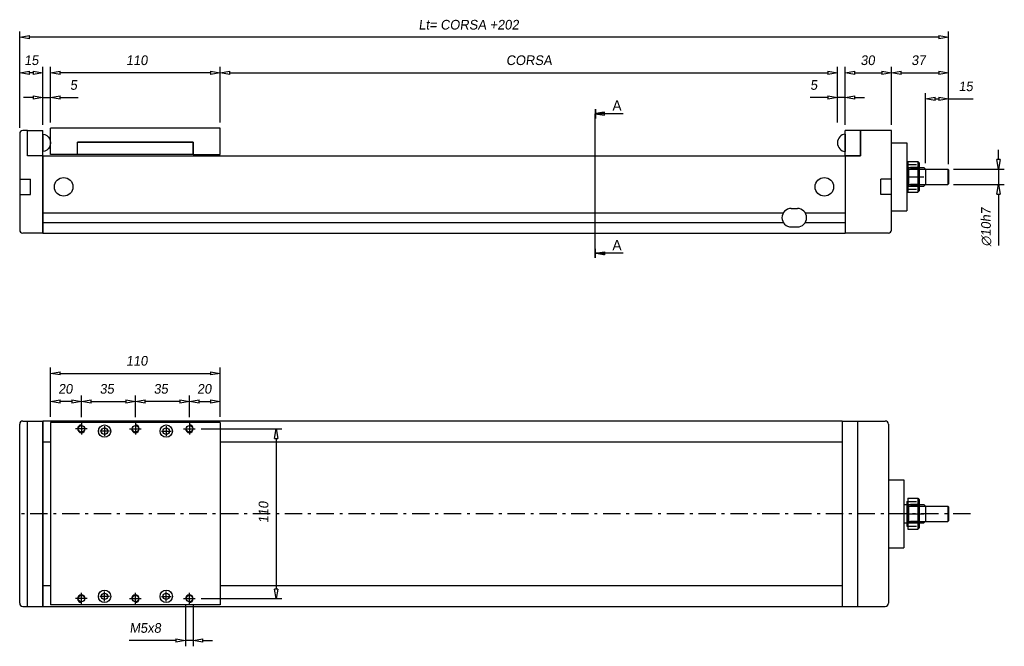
# Model space of a CAD drawing. Extents: x -108 to 1016, y 388 to 794.
# Tile 2 of 2: x 378 to 1016, y 388 to 794. Entities that reach past the tile are written whole.
import ezdxf

# ---------------------------------------------------------------- set-up
doc = ezdxf.new("R2010")
doc.units = 0
doc.header["$LTSCALE"] = 1.875
doc.header["$MEASUREMENT"] = 0
doc.linetypes.add('PL2', pattern=[11, 6, -2, 1, -2])
doc.linetypes.add('TR2', pattern=[5, 3, -2])
doc.layers.get('0').update_dxf_attribs({"linetype": 'CONTINUOUS'})
doc.layers.get('DEFPOINTS').update_dxf_attribs({"linetype": 'CONTINUOUS'})
for name, color, linetype in [('ASSI', 241, 'PL2'), ('MAGENTA', 6, 'CONTINUOUS'), ('QUOTE', 60, 'CONTINUOUS'), ('RIEMPIE', 5, 'CONTINUOUS'), ('TESTI', 2, 'CONTINUOUS'), ('TRATTEGGI', 1, 'TR2'), ('VERDE', 3, 'CONTINUOUS')]:
    doc.layers.add(name, color=color, linetype=linetype)
doc.styles.add('25TXT', font='txt', dxfattribs={"oblique": 7, "height": 6.25})

msp = doc.modelspace()

# ---------------------------------------------------------------- linework, layer by layer
at = {"color": 0, "linetype": 'ByBlock'}
for p, q in [((377.61, 724.1), (377.61, 786.46)), ((979.61, 700.6), (979.61, 786.46)), ((377.61, 782.71), (383.86, 783.76)), ((383.86, 781.67), (377.61, 782.71)), ((383.86, 781.67), (383.86, 783.76)), ((973.36, 782.71), (383.86, 782.71)), ((973.36, 783.76), (979.61, 782.71)), ((973.36, 783.76), (973.36, 781.67)), ((979.61, 782.71), (973.36, 781.67)), ((377.61, 724.1), (377.61, 763.45)), ((377.61, 759.7), (383.86, 760.74)), ((383.86, 758.65), (377.61, 759.7)), ((383.86, 758.65), (383.86, 760.74)), ((386.36, 759.7), (383.86, 759.7)), ((386.36, 760.74), (392.61, 759.7)), ((386.36, 760.74), (386.36, 758.65)), ((392.61, 759.7), (386.36, 758.65)), ((392.61, 726.1), (392.61, 763.45)), ((397.61, 727.6), (397.61, 763.45)), ((397.61, 759.7), (403.86, 760.74)), ((403.86, 758.65), (397.61, 759.7)), ((403.86, 758.65), (403.86, 760.74)), ((501.36, 759.7), (403.86, 759.7)), ((501.36, 760.74), (507.61, 759.7)), ((501.36, 760.74), (501.36, 758.65)), ((507.61, 759.7), (501.36, 758.65)), ((507.61, 727.6), (507.61, 763.45)), ((507.61, 727.6), (507.61, 763.45)), ((507.61, 759.7), (513.86, 760.74)), ((513.86, 758.65), (507.61, 759.7)), ((513.86, 758.65), (513.86, 760.74)), ((513.86, 759.7), (901.36, 759.7)), ((901.36, 760.74), (907.61, 759.7)), ((901.36, 760.74), (901.36, 758.65)), ((907.61, 759.7), (901.36, 758.65)), ((907.61, 731.35), (907.61, 763.45)), ((912.61, 726.1), (912.61, 763.45)), ((912.61, 759.7), (918.86, 760.74)), ((918.86, 758.65), (912.61, 759.7)), ((918.86, 758.65), (918.86, 760.74)), ((918.86, 759.7), (936.36, 759.7)), ((936.36, 760.74), (942.61, 759.7)), ((936.36, 760.74), (936.36, 758.65)), ((942.61, 759.7), (936.36, 758.65)), ((942.61, 726.1), (942.61, 763.45)), ((942.61, 726.1), (942.61, 763.45)), ((942.61, 759.7), (948.86, 760.74)), ((948.86, 758.65), (942.61, 759.7)), ((948.86, 758.65), (948.86, 760.74)), ((948.86, 759.7), (973.36, 759.7)), ((973.36, 760.74), (979.61, 759.7)), ((973.36, 760.74), (973.36, 758.65)), ((979.61, 759.7), (973.36, 758.65)), ((979.61, 700.6), (979.61, 763.45)), ((392.61, 726.1), (392.61, 747.43)), ((397.61, 727.6), (397.61, 747.43)), ((907.61, 727.6), (907.61, 747.43)), ((912.61, 726.1), (912.61, 747.43)), ((386.36, 743.68), (380.11, 743.68)), ((386.36, 744.73), (392.61, 743.68)), ((386.36, 744.73), (386.36, 742.64)), ((392.61, 743.68), (386.36, 742.64)), ((392.61, 743.68), (397.61, 743.68)), ((397.61, 743.68), (403.86, 744.73)), ((403.86, 742.64), (397.61, 743.68)), ((403.86, 742.64), (403.86, 744.73)), ((403.86, 743.68), (415.41, 743.68)), ((901.36, 743.68), (889.8, 743.68)), ((901.36, 744.73), (907.61, 743.68)), ((901.36, 744.73), (901.36, 742.64)), ((907.61, 743.68), (901.36, 742.64)), ((912.61, 743.68), (907.61, 743.68)), ((912.61, 743.68), (918.86, 744.73)), ((918.86, 742.64), (912.61, 743.68)), ((918.86, 742.64), (918.86, 744.73)), ((918.86, 743.68), (925.11, 743.68)), ((964.61, 701.1), (964.61, 746.55)), ((964.61, 742.8), (970.86, 743.84)), ((970.86, 741.76), (964.61, 742.8)), ((970.86, 741.76), (970.86, 743.84)), ((970.86, 742.8), (973.36, 742.8)), ((973.36, 743.84), (979.61, 742.8)), ((973.36, 743.84), (973.36, 741.76)), ((979.61, 742.8), (973.36, 741.76)), ((979.61, 700.6), (979.61, 746.55)), ((979.61, 742.8), (995.46, 742.8)), ((1011.97, 703.6), (1011.97, 709.85)), ((1011.97, 697.35), (1010.93, 703.6)), ((1013.01, 703.6), (1010.93, 703.6)), ((1013.01, 703.6), (1011.97, 697.35)), ((982.86, 697.35), (1015.72, 697.35)), ((1011.97, 697.35), (1011.97, 687.35)), ((982.86, 687.35), (1015.72, 687.35)), ((1010.93, 681.1), (1011.97, 687.35)), ((1011.97, 687.35), (1013.01, 681.1)), ((1010.93, 681.1), (1013.01, 681.1)), ((1011.97, 681.1), (1011.97, 647.8)), ((397.61, 536.91), (397.61, 568.81)), ((507.61, 536.91), (507.61, 568.81)), ((397.61, 565.06), (403.86, 566.1)), ((403.86, 564.02), (397.61, 565.06)), ((403.86, 564.02), (403.86, 566.1)), ((403.86, 565.06), (501.36, 565.06)), ((501.36, 566.1), (507.61, 565.06)), ((501.36, 566.1), (501.36, 564.02)), ((507.61, 565.06), (501.36, 564.02)), ((397.61, 540.66), (397.61, 550.64)), ((417.61, 536.66), (417.61, 550.64)), ((417.61, 540.41), (417.61, 550.64)), ((452.61, 536.66), (452.61, 550.64)), ((452.61, 536.66), (452.61, 550.64)), ((487.61, 536.66), (487.61, 550.64)), ((487.61, 540.41), (487.61, 550.64)), ((507.61, 540.66), (507.61, 550.64)), ((397.61, 546.89), (403.86, 547.93)), ((403.86, 545.85), (397.61, 546.89)), ((403.86, 545.85), (403.86, 547.93)), ((411.36, 546.89), (403.86, 546.89)), ((411.36, 547.93), (417.61, 546.89)), ((411.36, 547.93), (411.36, 545.85)), ((417.61, 546.89), (411.36, 545.85)), ((417.61, 546.89), (423.86, 547.93)), ((423.86, 545.85), (417.61, 546.89)), ((423.86, 545.85), (423.86, 547.93)), ((423.86, 546.89), (446.36, 546.89)), ((446.36, 547.93), (452.61, 546.89)), ((446.36, 547.93), (446.36, 545.85)), ((452.61, 546.89), (446.36, 545.85)), ((452.61, 546.89), (458.86, 547.93)), ((458.86, 545.85), (452.61, 546.89)), ((458.86, 545.85), (458.86, 547.93)), ((481.36, 546.89), (458.86, 546.89)), ((481.36, 547.93), (487.61, 546.89)), ((481.36, 547.93), (481.36, 545.85)), ((487.61, 546.89), (481.36, 545.85)), ((487.61, 546.89), (493.86, 547.93)), ((493.86, 545.85), (487.61, 546.89)), ((493.86, 545.85), (493.86, 547.93)), ((493.86, 546.89), (501.36, 546.89)), ((501.36, 547.93), (507.61, 546.89)), ((501.36, 547.93), (501.36, 545.85)), ((507.61, 546.89), (501.36, 545.85)), ((495.11, 529.16), (547.51, 529.16)), ((542.71, 522.91), (543.76, 529.16)), ((543.76, 529.16), (544.8, 522.91)), ((542.71, 522.91), (544.8, 522.91)), ((543.76, 522.91), (543.76, 425.41)), ((543.76, 419.16), (542.71, 425.41)), ((544.8, 425.41), (542.71, 425.41)), ((544.8, 425.41), (543.76, 419.16)), ((485.11, 415.41), (485.11, 388.31)), ((490.11, 415.41), (490.11, 388.31)), ((495.11, 419.16), (547.51, 419.16)), ((478.86, 392.06), (448.55, 392.06)), ((478.86, 393.1), (485.11, 392.06)), ((478.86, 393.1), (478.86, 391.02)), ((485.11, 392.06), (478.86, 391.02)), ((490.11, 392.06), (485.11, 392.06)), ((490.11, 392.06), (496.36, 393.1)), ((496.36, 391.02), (490.11, 392.06)), ((496.36, 391.02), (496.36, 393.1)), ((496.36, 392.06), (502.61, 392.06))]:
    msp.add_line(p, q, dxfattribs=at)
at = {"color": 0}
for p, q in [((756.63, 733.89), (754.83, 733.89)), ((756.63, 733.99), (755.43, 733.99)), ((756.63, 734.09), (756.03, 734.09)), ((756.63, 733.19), (750.63, 733.19)), ((756.63, 733.29), (751.23, 733.29)), ((756.63, 733.39), (751.83, 733.39)), ((756.63, 733.49), (752.43, 733.49)), ((756.63, 733.59), (753.03, 733.59)), ((756.63, 733.69), (753.63, 733.69)), ((756.63, 733.79), (754.23, 733.79)), ((507.61, 723.85), (397.61, 723.85)), ((397.61, 706.85), (397.61, 723.85)), ((507.61, 706.85), (507.61, 723.85)), ((392.61, 719.9), (392.61, 708.8)), ((490.11, 714.85), (415.11, 714.85)), ((415.11, 706.85), (415.11, 714.85)), ((490.11, 706.85), (490.11, 714.85)), ((912.61, 719.9), (912.61, 708.8)), ((942.61, 714.35), (952.61, 714.35)), ((952.61, 714.35), (952.61, 670.35)), ((392.61, 705.85), (912.61, 705.85)), ((392.61, 705.85), (392.61, 655.85)), ((415.11, 706.85), (397.61, 706.85)), ((490.11, 706.85), (415.11, 706.85)), ((490.11, 706.85), (507.61, 706.85)), ((912.61, 705.85), (912.61, 655.85)), ((953.11, 702.35), (953.11, 682.35)), ((953.11, 702.35), (959.61, 702.35)), ((959.61, 702.35), (959.61, 682.35)), ((959.61, 702.35), (960.61, 701.35)), ((952.61, 700.35), (952.61, 684.35)), ((952.61, 700.35), (953.11, 700.35)), ((953.61, 697.35), (952.61, 698.35)), ((952.61, 698.35), (963.61, 698.35)), ((953.61, 698.35), (953.61, 686.35)), ((953.61, 697.35), (964.61, 697.35)), ((960.61, 701.35), (960.61, 683.35)), ((964.61, 697.35), (963.61, 698.35)), ((964.61, 697.35), (964.61, 687.35)), ((964.61, 697.35), (979.11, 697.35)), ((979.11, 697.35), (979.11, 687.35)), ((979.11, 697.35), (979.61, 696.85)), ((979.61, 696.85), (979.61, 687.85)), ((953.61, 687.35), (952.61, 686.35)), ((952.61, 686.35), (963.61, 686.35)), ((952.61, 684.35), (953.11, 684.35)), ((953.61, 687.35), (964.61, 687.35)), ((960.61, 683.35), (959.61, 682.35)), ((964.61, 687.35), (963.61, 686.35)), ((964.61, 687.35), (979.11, 687.35)), ((979.61, 687.85), (979.11, 687.35)), ((953.11, 682.35), (959.61, 682.35)), ((877.61, 671.85), (881.61, 671.85)), ((942.61, 670.35), (952.61, 670.35)), ((392.61, 669.03), (872.52, 669.03)), ((886.7, 669.03), (912.61, 669.03)), ((392.61, 662.75), (872.47, 662.75)), ((877.61, 659.85), (881.61, 659.85)), ((886.74, 662.75), (912.61, 662.75)), ((392.61, 655.85), (912.61, 655.85)), ((756.63, 642.8), (750.63, 642.8)), ((756.63, 642.7), (751.23, 642.7)), ((756.63, 642.6), (751.83, 642.6)), ((756.63, 642.5), (752.43, 642.5)), ((756.63, 642.4), (753.03, 642.4)), ((756.63, 642.3), (753.63, 642.3)), ((756.63, 642.2), (754.23, 642.2)), ((756.63, 642.1), (754.83, 642.1)), ((756.63, 642), (755.43, 642)), ((756.63, 641.9), (756.03, 641.9)), ((910.61, 534.16), (392.61, 534.16)), ((392.61, 534.16), (392.61, 414.16)), ((397.61, 533.16), (397.61, 415.16)), ((507.61, 533.16), (397.61, 533.16)), ((507.61, 533.16), (507.61, 415.16)), ((910.61, 534.16), (910.61, 414.16)), ((397.61, 520.56), (392.61, 520.56)), ((910.61, 520.56), (507.61, 520.56)), ((940.61, 496.16), (950.61, 496.16)), ((950.61, 496.16), (950.61, 452.16)), ((950.61, 480.16), (963.61, 480.16)), ((952.61, 482.16), (952.61, 466.16)), ((952.61, 482.16), (953.11, 482.16)), ((953.61, 479.16), (952.61, 480.16)), ((953.11, 484.16), (953.11, 464.16)), ((953.11, 484.16), (959.61, 484.16)), ((953.61, 480.16), (953.61, 468.16)), ((953.61, 479.16), (964.61, 479.16)), ((959.61, 484.16), (959.61, 464.16)), ((959.61, 484.16), (960.61, 483.16)), ((960.61, 483.16), (960.61, 465.16)), ((964.61, 479.16), (963.61, 480.16)), ((964.61, 479.16), (979.11, 479.16)), ((964.61, 479.16), (964.61, 469.16)), ((979.11, 479.16), (979.61, 478.66)), ((979.11, 479.16), (979.11, 469.16)), ((979.61, 478.66), (979.61, 469.66)), ((950.61, 468.16), (963.61, 468.16)), ((953.61, 469.16), (952.61, 468.16)), ((952.61, 466.16), (953.11, 466.16)), ((953.61, 469.16), (964.61, 469.16)), ((964.61, 469.16), (963.61, 468.16)), ((964.61, 469.16), (979.11, 469.16)), ((979.61, 469.66), (979.11, 469.16)), ((953.11, 464.16), (959.61, 464.16)), ((960.61, 465.16), (959.61, 464.16)), ((940.61, 452.16), (950.61, 452.16)), ((392.61, 427.76), (397.61, 427.76)), ((507.61, 427.76), (910.61, 427.76)), ((507.61, 415.16), (397.61, 415.16)), ((392.61, 414.16), (910.61, 414.16))]:
    msp.add_line(p, q, dxfattribs=at)
for centre, radius in [((406.11, 685.85), 6), ((899.11, 685.85), 6), ((417.61, 529.16), 2.1), ((432.61, 527.66), 4), ((432.61, 527.66), 2.1), ((452.61, 529.16), 2.1), ((472.61, 527.66), 4), ((472.61, 527.66), 2.1), ((487.61, 529.16), 2.1), ((417.61, 419.16), 2.1), ((432.61, 420.66), 4), ((432.61, 420.66), 2.1), ((452.61, 419.16), 2.1), ((472.61, 420.66), 4), ((472.61, 420.66), 2.1), ((487.61, 419.16), 2.1)]:
    msp.add_circle(centre, radius, dxfattribs=at)
for centre, start, end in [((877.61, 665.85), 90, 270), ((881.61, 665.85), 270, 90)]:
    msp.add_arc(centre, 6, start, end, dxfattribs=at)
at = {"color": 0, "extrusion": (0, 0, -1)}
msp.add_ellipse((392.61, 714.35), major_axis=(0, 5.55), ratio=0.900901, start_param=0, end_param=3.141593, dxfattribs=at)
at = {"color": 0}
msp.add_ellipse((912.61, 714.35), major_axis=(0, -5.55), ratio=0.900901, start_param=3.141593, end_param=6.283185, dxfattribs=at)
at = {"layer": 'ASSI', "color": 0}
for p, q in [((952.61, 692.35), (963.52, 692.35)), ((417.61, 532.91), (417.61, 525.41)), ((432.61, 530.81), (432.61, 524.51)), ((452.61, 532.91), (452.61, 525.41)), ((472.61, 530.81), (472.61, 524.51)), ((487.61, 532.91), (487.61, 525.41)), ((421.36, 529.16), (413.86, 529.16)), ((435.76, 527.66), (429.46, 527.66)), ((448.86, 529.16), (456.36, 529.16)), ((469.46, 527.66), (475.76, 527.66)), ((483.86, 529.16), (491.36, 529.16)), ((993.79, 474.16), (377.61, 474.16)), ((952.61, 474.16), (963.52, 474.16)), ((417.61, 415.41), (417.61, 422.91)), ((432.61, 417.51), (432.61, 423.81)), ((452.61, 415.41), (452.61, 422.91)), ((472.61, 417.51), (472.61, 423.81)), ((487.61, 415.41), (487.61, 422.91)), ((421.36, 419.16), (413.86, 419.16)), ((435.76, 420.66), (429.46, 420.66)), ((448.86, 419.16), (456.36, 419.16)), ((469.46, 420.66), (475.76, 420.66)), ((483.86, 419.16), (491.36, 419.16))]:
    msp.add_line(p, q, dxfattribs=at)
at = {"layer": 'DEFPOINTS', "color": 0, "linetype": 'ByBlock'}
for p in [(377.61, 782.71), (377.61, 759.7), (397.61, 759.7), (907.61, 759.7), (942.61, 759.7), (979.61, 759.7), (397.61, 743.68), (907.61, 743.68), (979.61, 742.8), (907.61, 727.6), (392.61, 722.35), (392.61, 722.35), (397.61, 723.85), (397.61, 723.85), (507.61, 723.85), (507.61, 723.85), (907.61, 723.85), (912.61, 722.35), (912.61, 722.35), (942.61, 722.35), (942.61, 722.35), (377.61, 720.35), (377.61, 720.35), (964.61, 697.35), (979.11, 697.35), (979.61, 696.85), (979.61, 696.85), (979.61, 696.85), (979.11, 687.35), (1011.97, 687.35), (507.61, 565.06), (397.61, 546.89), (452.61, 546.89), (452.61, 546.89), (507.61, 546.89), (397.61, 536.91), (417.61, 536.66), (487.61, 536.66), (507.61, 536.91), (397.61, 533.16), (417.61, 532.91), (452.61, 532.91), (452.61, 532.91), (487.61, 532.91), (507.61, 533.16), (491.36, 529.16), (485.11, 419.16), (490.11, 419.16), (491.36, 419.16), (543.76, 419.16), (485.11, 392.06)]:
    msp.add_point(p, dxfattribs=at)
at = {"layer": 'MAGENTA', "color": 0}
for p, q in [((942.61, 722.35), (922.61, 722.35)), ((922.61, 722.35), (922.61, 705.85)), ((942.61, 657.85), (942.61, 722.35)), ((912.61, 705.85), (912.61, 655.85)), ((922.61, 705.85), (912.61, 705.85)), ((935.61, 680.85), (935.61, 690.85)), ((942.61, 690.85), (935.61, 690.85)), ((942.61, 680.85), (935.61, 680.85)), ((940.61, 655.85), (912.61, 655.85)), ((910.61, 534.16), (910.61, 414.16)), ((910.61, 534.16), (938.61, 534.16)), ((920.61, 534.16), (920.61, 414.16)), ((940.61, 532.16), (940.61, 416.16)), ((910.61, 414.16), (938.61, 414.16))]:
    msp.add_line(p, q, dxfattribs=at)
for centre, start, end in [((940.61, 657.85), 270, 360), ((938.61, 532.16), 0, 90), ((938.61, 416.16), 270, 0)]:
    msp.add_arc(centre, 2, start, end, dxfattribs=at)
at = {"layer": 'QUOTE', "color": 0}
for p, q in [((415.11, 714.85), (490.11, 714.85)), ((415.11, 706.85), (415.11, 714.85)), ((490.11, 714.85), (490.11, 706.85))]:
    msp.add_line(p, q, dxfattribs=at)
at = {"layer": 'RIEMPIE', "color": 0}
msp.add_line((750.6, 642.8), (750.6, 733.19), dxfattribs=at)
at = {"layer": 'TESTI', "color": 0}
for p, q in [((750.53, 736.19), (750.53, 730.19)), ((750.57, 736.19), (750.57, 730.19)), ((750.63, 736.19), (750.63, 730.19)), ((756.63, 734.19), (750.63, 733.19)), ((750.68, 736.19), (750.68, 730.19)), ((756.63, 732.19), (756.63, 734.19)), ((756.63, 733.19), (750.63, 733.19)), ((750.63, 733.19), (756.63, 732.19)), ((768.63, 733.19), (756.63, 733.19)), ((382.61, 705.85), (382.61, 722.35)), ((382.61, 722.35), (392.61, 722.35)), ((392.61, 705.85), (392.61, 722.35)), ((912.61, 705.85), (912.61, 722.35)), ((922.61, 722.35), (912.61, 722.35)), ((922.61, 705.85), (922.61, 722.35)), ((392.61, 705.85), (382.61, 705.85)), ((912.61, 705.85), (922.61, 705.85)), ((750.53, 639.8), (750.53, 645.8)), ((750.57, 639.8), (750.57, 645.8)), ((750.63, 639.8), (750.63, 645.8)), ((750.68, 639.8), (750.68, 645.8)), ((750.63, 642.8), (756.63, 643.8)), ((756.63, 642.8), (750.63, 642.8)), ((756.63, 641.8), (750.63, 642.8)), ((756.63, 643.8), (756.63, 641.8)), ((768.63, 642.8), (756.63, 642.8))]:
    msp.add_line(p, q, dxfattribs=at)
at = {"layer": 'TRATTEGGI', "color": 0}
for p, q in [((960.61, 698.35), (952.61, 698.35)), ((960.61, 697.35), (952.61, 697.35)), ((953.11, 700.35), (960.61, 700.35)), ((960.61, 687.35), (952.61, 687.35)), ((960.61, 686.35), (952.61, 686.35)), ((953.11, 684.35), (960.61, 684.35)), ((940.61, 504.16), (940.61, 444.16)), ((960.61, 480.16), (952.61, 480.16)), ((960.61, 479.16), (952.61, 479.16)), ((953.11, 482.16), (960.61, 482.16)), ((960.61, 469.16), (952.61, 469.16)), ((960.61, 468.16), (952.61, 468.16)), ((953.11, 466.16), (960.61, 466.16))]:
    msp.add_line(p, q, dxfattribs=at)
at = {"layer": 'TRATTEGGI', "color": 0, "linetype": 'Continuous'}
for centre, start, end in [((417.61, 529.16), 90, 0), ((452.61, 529.16), 180, 90), ((487.61, 529.16), 180, 90), ((417.61, 419.16), 360, 270), ((452.61, 419.16), 270, 180), ((487.61, 419.16), 270, 180)]:
    msp.add_arc(centre, 2.5, start, end, dxfattribs=at)
at = {"layer": 'VERDE', "color": 0}
for p, q in [((382.61, 722.35), (379.61, 722.35)), ((382.61, 705.85), (382.61, 722.35)), ((377.61, 720.35), (377.61, 657.85)), ((392.61, 705.85), (382.61, 705.85)), ((392.61, 655.85), (392.61, 705.85)), ((377.61, 690.85), (384.61, 690.85)), ((384.61, 680.85), (384.61, 690.85)), ((377.61, 680.85), (384.61, 680.85)), ((392.61, 655.85), (379.61, 655.85)), ((377.61, 416.16), (377.61, 532.16)), ((379.61, 534.16), (392.61, 534.16)), ((382.61, 414.16), (382.61, 534.16)), ((392.61, 414.16), (392.61, 534.16)), ((379.61, 414.16), (392.61, 414.16))]:
    msp.add_line(p, q, dxfattribs=at)
for centre, start, end in [((379.61, 720.35), 90, 180), ((379.61, 657.85), 180, 270), ((379.61, 532.16), 90, 180), ((379.61, 416.16), 180, 270)]:
    msp.add_arc(centre, 2, start, end, dxfattribs=at)

# ---------------------------------------------------------------- texts
at = {"layer": 'QUOTE', "color": 0, "style": '25TXT', "oblique": 7}
for s, p in [('Lt= CORSA +202', (636.1, 787.71)), ('15', (380.56, 764.7)), ('110', (446.56, 764.7)), ('CORSA', (692.83, 764.7)), ('30', (922.54, 764.7)), ('37', (955.45, 764.7)), ('5', (410.23, 748.68)), ('5', (889.92, 748.68)), ('15', (986.11, 747.8)), ('110', (446.56, 570.06)), ('20', (402.6, 551.89)), ('35', (429.45, 551.89)), ('35', (464.45, 551.89)), ('20', (492.6, 551.89)), ('M5x8', (448.8, 397.06))]:
    msp.add_text(s, height=6.25, dxfattribs=at).set_placement(p)
at = {"layer": 'QUOTE', "color": 0}
for p in [(761.73, 735.15), (761.73, 644.76)]:
    msp.add_text('A', height=6.68, dxfattribs=at).set_placement(p)
at = {"layer": 'QUOTE', "color": 0, "style": '25TXT', "oblique": 7}
for s, p in [('∅10h7', (1006.97, 647.28)), ('110', (538.76, 468.11))]:
    msp.add_text(s, height=6.25, rotation=90, dxfattribs=at).set_placement(p)

doc.saveas('drawing.dxf')
